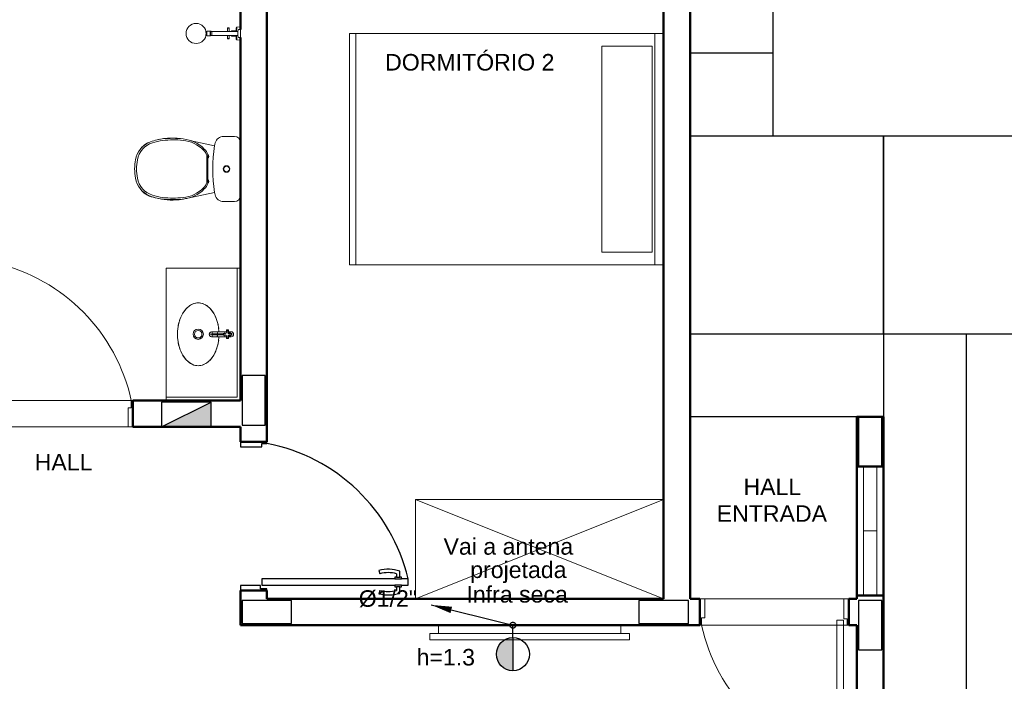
# Model space of a CAD drawing. Extents: x -98 to 248, y -55 to 13.
# Tile 37 of 117: x 67.55 to 73.51, y -28.05 to -24.05. Entities that reach past the tile are written whole.
import ezdxf

# ---------------------------------------------------------------- set-up
doc = ezdxf.new("R2010")
doc.units = 0
doc.header["$LTSCALE"] = 0.01
doc.linetypes.add('ELETRODUTO_TETO', pattern=[1000, 1000, 0])
for name, color, linetype, lineweight in [('A-DOOR', 7, 'Continuous', 5), ('I-FURN', 7, 'Continuous', 5), ('P-SANR-FIXT', 7, 'Continuous', 5), ('Q-CASE', 7, 'Continuous', 5)]:
    doc.layers.add(name, color=color, linetype=linetype, lineweight=lineweight)
for name, color, linetype in [('ALVENARIA', 253, 'Continuous'), ('ELETRODUTO', 5, 'Continuous'), ('INDICACAO_ALT_INSERCAO', 7, 'Continuous'), ('INDICACAO_DIAM_TUBULACAO', 7, 'Continuous'), ('QUADROS_E_CAIXAS', 7, 'Continuous'), ('TOMADAS', 87, 'Continuous')]:
    doc.layers.add(name, color=color, linetype=linetype)
doc.styles.add('Arial', font='arial.ttf', dxfattribs={"height": 0.1})

# ---------------------------------------------------------------- blocks, each defined once
blk = doc.blocks.new('COBOGÓ-TACO-CHINÊS8 - COBOGÓ-TACO-CHINÊS-1852837-PTS_ ELETRICOS')
at = {"layer": 'Q-CASE', "color": 9, "true_color": 0xc0c0c0}
for p, q in [((0.3864, -15.295), (0.3864, -14.905)), ((0.4664, -14.905), (0.3864, -14.905)), ((0.4664, -14.905), (0.4664, -15.295)), ((0.3864, -15.295), (0.4664, -15.295))]:
    blk.add_line(p, q, dxfattribs=at)
blk = doc.blocks.new('COBOGÓ-TACO-CHINÊS10 - COBOGÓ-TACO-CHINÊS-1852914-PTS_ ELETRICOS')
at = {"layer": 'Q-CASE', "color": 9, "true_color": 0xc0c0c0}
for p, q in [((0.3864, -14.905), (0.3864, -14.515)), ((0.4664, -14.515), (0.4664, -14.905)), ((0.3864, -14.905), (0.4664, -14.905))]:
    blk.add_line(p, q, dxfattribs=at)
blk = doc.blocks.new('PORTA DE ABRIR VENEZIANA_ 100_ AÇO GALVANIZADO COM PINTURA BRANCA E FECHADURA TIPO ALAVANCA - Porta Veneziana Branca 85x210-2418154-PTS_ ELETRICOS')
at = {"layer": 'A-DOOR', "color": 9, "true_color": 0xc0c0c0}
for p, q in [((-0.45, -0.08), (-0.45, 0.08)), ((-0.45, 0.08), (0.45, 0.08)), ((0.45, 0.08), (0.45, -0.08)), ((-0.45, -0.08), (0.45, -0.08))]:
    blk.add_line(p, q, dxfattribs=at)
at = {"layer": 'A-DOOR', "color": 9, "lineweight": 15, "true_color": 0xc0c0c0}
for p, q in [((-0.42, 0.08), (-0.42, -0.035)), ((0.42, 0.08), (0.42, -0.0407)), ((0.45, 0.08), (0.42, 0.08)), ((0.45, -0.08), (0.45, 0.08)), ((-0.44, -0.035), (-0.44, -0.08)), ((-0.42, -0.035), (-0.44, -0.035)), ((0.3789, -0.0497), (0.3789, -0.9104)), ((0.4189, -0.0497), (0.3789, -0.0497)), ((0.4189, -0.9104), (0.4189, -0.0497)), ((0.42, -0.0407), (0.44, -0.0407)), ((0.44, -0.0407), (0.44, -0.08)), ((0.44, -0.08), (0.45, -0.08)), ((0.3489, -0.7405), (0.3294, -0.7337)), ((0.45, -0.7405), (0.4695, -0.7337)), ((0.3689, -0.8305), (0.3789, -0.8305)), ((0.3689, -0.8705), (0.3689, -0.8305)), ((0.4289, -0.8304), (0.4189, -0.8304)), ((0.4289, -0.8704), (0.4289, -0.8304)), ((0.3689, -0.8605), (0.3336, -0.8605)), ((0.3689, -0.8405), (0.3489, -0.8405)), ((0.3789, -0.8705), (0.3689, -0.8705)), ((0.4189, -0.8704), (0.4189, -0.9104)), ((0.4189, -0.8704), (0.4289, -0.8704)), ((0.4289, -0.8404), (0.45, -0.8404)), ((0.4289, -0.8604), (0.4653, -0.8604)), ((0.3789, -0.9104), (0.4189, -0.9104)), ((0.4189, -0.9104), (0.3989, -0.9104))]:
    blk.add_line(p, q, dxfattribs=at)
at = {"layer": 'A-DOOR', "color": 9, "true_color": 0xc0c0c0}
blk.add_arc((0.629, 0.1553), 1.0946, 192.41292, 256.79141, dxfattribs=at)
at = {"layer": 'A-DOOR', "color": 9, "lineweight": 15, "true_color": 0xc0c0c0}
for centre, radius, start, end in [((0.5319, -0.7905), 0.2103, 164.32857, 199.43863), ((0.5319, -0.7905), 0.1898, 164.72225, 195.27775), ((0.267, -0.7904), 0.1897, 344.74575, 15.25425), ((0.267, -0.7904), 0.2103, 340.5821, 15.64534)]:
    blk.add_arc(centre, radius, start, end, dxfattribs=at)
blk = doc.blocks.new('PORTA DE ABRIR VENEZIANA_ 100_ AÇO GALVANIZADO COM PINTURA BRANCA E FECHADURA TIPO ALAVANCA - Porta Veneziana Branca 85x210-2418157-PTS_ ELETRICOS')
at = {"layer": 'A-DOOR', "color": 9, "true_color": 0xc0c0c0}
for p, q in [((-0.45, -0.08), (-0.45, 0.08)), ((-0.45, 0.08), (0.45, 0.08)), ((0.45, 0.08), (0.45, -0.08)), ((-0.45, -0.08), (0.45, -0.08))]:
    blk.add_line(p, q, dxfattribs=at)
at = {"layer": 'A-DOOR', "color": 9, "lineweight": 15, "true_color": 0xc0c0c0}
for p, q in [((-0.42, 0.08), (-0.42, -0.035)), ((0.42, 0.08), (0.42, -0.0407)), ((0.45, 0.08), (0.42, 0.08)), ((0.45, -0.08), (0.45, 0.08)), ((-0.44, -0.035), (-0.44, -0.08)), ((-0.42, -0.035), (-0.44, -0.035)), ((0.3789, -0.0497), (0.3789, -0.9104)), ((0.4189, -0.0497), (0.3789, -0.0497)), ((0.4189, -0.9104), (0.4189, -0.0497)), ((0.42, -0.0407), (0.44, -0.0407)), ((0.44, -0.0407), (0.44, -0.08)), ((0.44, -0.08), (0.45, -0.08)), ((0.3489, -0.7405), (0.3294, -0.7337)), ((0.45, -0.7405), (0.4695, -0.7337)), ((0.3689, -0.8305), (0.3789, -0.8305)), ((0.3689, -0.8705), (0.3689, -0.8305)), ((0.4289, -0.8304), (0.4189, -0.8304)), ((0.4289, -0.8704), (0.4289, -0.8304)), ((0.3689, -0.8605), (0.3336, -0.8605)), ((0.3689, -0.8405), (0.3489, -0.8405)), ((0.3789, -0.8705), (0.3689, -0.8705)), ((0.4189, -0.8704), (0.4189, -0.9104)), ((0.4189, -0.8704), (0.4289, -0.8704)), ((0.4289, -0.8404), (0.45, -0.8404)), ((0.4289, -0.8604), (0.4653, -0.8604)), ((0.3789, -0.9104), (0.4189, -0.9104)), ((0.4189, -0.9104), (0.3989, -0.9104))]:
    blk.add_line(p, q, dxfattribs=at)
at = {"layer": 'A-DOOR', "color": 9, "true_color": 0xc0c0c0}
blk.add_arc((0.629, 0.1553), 1.0946, 192.41292, 256.79141, dxfattribs=at)
at = {"layer": 'A-DOOR', "color": 9, "lineweight": 15, "true_color": 0xc0c0c0}
for centre, radius, start, end in [((0.5319, -0.7905), 0.2103, 164.32857, 199.43863), ((0.5319, -0.7905), 0.1898, 164.72225, 195.27775), ((0.267, -0.7904), 0.1897, 344.74575, 15.25425), ((0.267, -0.7904), 0.2103, 340.5821, 15.64534)]:
    blk.add_arc(centre, radius, start, end, dxfattribs=at)
blk = doc.blocks.new('TAMPO GRANITO2 - TAMPO GRANITO-2002902-PTS_ ELETRICOS')
at = {"layer": 'Q-CASE', "color": 9, "true_color": 0xc0c0c0}
for p, q in [((-3.8837, -13.315), (-3.8837, -14.095)), ((-3.4537, -13.315), (-3.8837, -13.315)), ((-3.4337, -13.315), (-3.4537, -13.315)), ((-3.4537, -13.315), (-3.4537, -14.095)), ((-3.4537, -14.095), (-3.8837, -14.095)), ((-3.8837, -14.095), (-3.8837, -14.115))]:
    blk.add_line(p, q, dxfattribs=at)
at = {"layer": 'Q-CASE', "color": 9, "true_color": 0xc0c0c0, "flags": 128}
for points in [[(-3.6887, -13.905), (-3.7148, -13.9009), (-3.7398, -13.8886), (-3.7626, -13.8687), (-3.7821, -13.8421), (-3.7976, -13.81), (-3.8083, -13.7737), (-3.8138, -13.7349), (-3.8138, -13.6952), (-3.8083, -13.6563), (-3.7976, -13.62), (-3.7821, -13.5879), (-3.7626, -13.5613), (-3.7398, -13.5414), (-3.7148, -13.5292), (-3.6887, -13.525)], [(-3.6887, -13.525), (-3.6625, -13.5292), (-3.6375, -13.5414), (-3.6148, -13.5613), (-3.5952, -13.5879), (-3.5798, -13.62), (-3.5691, -13.6563), (-3.5636, -13.6952), (-3.5633, -13.6999)], [(-3.5633, -13.7302), (-3.5636, -13.7349), (-3.5691, -13.7737), (-3.5798, -13.81), (-3.5952, -13.8421), (-3.6148, -13.8687), (-3.6375, -13.8886), (-3.6625, -13.9009), (-3.6887, -13.905)]]:
    blk.add_lwpolyline(points, dxfattribs=at)
blk = doc.blocks.new('TORNEIRA DE MESA PARA LAVATÓRIO_ BICA BAIXA - 1197_C_34-2003121-PTS_ ELETRICOS')
at = {"layer": 'P-SANR-FIXT', "color": 9, "true_color": 0xc0c0c0}
for p, q in [((-0.0153, 0.0045), (-0.0153, -0.0122)), ((-0.005, 0.0057), (-0.005, 0.0072)), ((-0.005, -0.0084), (-0.005, 0.0057)), ((0.004, 0.0058), (-0.0041, 0.0058)), ((-0.0041, 0.0058), (-0.0041, -0.0084)), ((-0.004, 0.0082), (0.004, 0.0082)), ((-0.004, 0.0067), (0.004, 0.0067)), ((0.004, -0.0087), (0.004, 0.0058)), ((0.005, 0.007), (0.005, -0.0087)), ((0.0153, -0.0121), (0.0153, 0.0046)), ((-0.026, -0.0132), (-0.026, -0.0224)), ((-0.0253, -0.0148), (-0.0253, -0.0226)), ((-0.0225, -0.015), (-0.0253, -0.0148)), ((-0.0253, -0.0226), (-0.0197, -0.023)), ((-0.0153, -0.0122), (-0.025, -0.0122)), ((-0.0246, -0.0136), (-0.0179, -0.0141)), ((-0.0168, -0.0153), (-0.0225, -0.015)), ((-0.0197, -0.023), (-0.0141, -0.0233)), ((-0.0179, -0.0141), (-0.0138, -0.0143)), ((-0.0111, -0.0156), (-0.0168, -0.0153)), ((-0.0158, -0.0239), (-0.0137, -0.024)), ((-0.0153, -0.0121), (-0.011, -0.0121)), ((-0.0153, -0.024), (-0.015, -0.1145)), ((-0.0141, -0.0233), (-0.0111, -0.0234)), ((-0.0138, -0.0143), (-0.011, -0.0144)), ((-0.0137, -0.024), (-0.011, -0.0241)), ((-0.0137, -0.024), (-0.0116, -0.0241)), ((-0.0111, -0.0083), (-0.0111, -0.0121)), ((-0.005, -0.0426), (-0.005, -0.0299)), ((-0.0041, -0.0302), (-0.0041, -0.0431)), ((-0.0041, -0.0431), (0.0016, -0.0431)), ((-0.003, -0.0436), (-0.003, -0.1104)), ((0.0016, -0.0431), (0.004, -0.0431)), ((0.0029, -0.1104), (0.0029, -0.0436)), ((0.004, -0.0431), (0.004, -0.0302)), ((0.005, -0.0087), (0.005, -0.0063)), ((0.005, -0.03), (0.005, -0.0426)), ((0.0153, -0.0121), (0.011, -0.0121)), ((0.011, -0.0144), (0.0167, -0.0142)), ((0.011, -0.0241), (0.0121, -0.0241)), ((0.0111, -0.0083), (0.0111, -0.0121)), ((0.0141, -0.0155), (0.0111, -0.0156)), ((0.0111, -0.0234), (0.0168, -0.0232)), ((0.0121, -0.0241), (0.0142, -0.024)), ((0.0197, -0.0152), (0.0141, -0.0155)), ((0.0142, -0.024), (0.0163, -0.0239)), ((0.015, -0.1145), (0.0153, -0.0239)), ((0.025, -0.0121), (0.0153, -0.0121)), ((0.0153, -0.0239), (0.0251, -0.0233)), ((0.0167, -0.0142), (0.0223, -0.0138)), ((0.0168, -0.0232), (0.0225, -0.0228)), ((0.0253, -0.0148), (0.0197, -0.0152)), ((0.0223, -0.0138), (0.0249, -0.0136)), ((0.0225, -0.0228), (0.0253, -0.0226)), ((0.0253, -0.0226), (0.0253, -0.0148)), ((0.026, -0.0223), (0.026, -0.0131)), ((-0.005, -0.0788), (-0.003, -0.0788)), ((-0.005, -0.1105), (-0.003, -0.1105)), ((-0.0001, -0.1134), (-0.0001, -0.1283)), ((0.0029, -0.0788), (0.005, -0.0788)), ((0.0029, -0.1105), (0.005, -0.1105))]:
    blk.add_line(p, q, dxfattribs=at)
for centre, radius, start, end in [((-0.0001, 0.004), 0.0151, 88.49433, 178.01493), ((-0.0002, -0.0114), 0.0151, 108.46712, 176.8551), ((-0.004, 0.0072), 0.001, 90, 180), ((-0.004, 0.0057), 0.001, 90, 178.01405), ((0.0001, 0.004), 0.0151, 2.44911, 89.49678), ((0.004, 0.0072), 0.001, 352.29232, 90), ((0.004, 0.0057), 0.001, 7.95792, 90), ((0.0002, -0.0114), 0.0151, 3.1449, 71.56912), ((-0.025, -0.0132), 0.001, 90, 180), ((-0.0247, -0.015), 0.00139, 85.86796, 164.13204), ((-0.025, -0.0224), 0.000996, 180, 265.78786), ((-0.0136, -0.037), 0.00173, 115.64816, 160.35184), ((-0.0105, -0.0428), 0.00831, 102.38872, 117.61128), ((-0.0002, -0.0113), 0.012, 113.3197, 183.94488), ((-0.0039, -0.0728), 0.0391, 91.61128, 102.38872), ((-0.0007, -0.0133), 0.0115, 154.16977, 173.92326), ((0.0003, -0.0157), 0.0128, 114.33913, 152.76237), ((-0.0109, -0.0087), 0.00685, 268.01405, 2.94365), ((-0.0114, -0.0308), 0.0074, 4.25579, 87.74421), ((-0.0109, -0.0062), 0.00597, 269.45914, 354.54086), ((-0.0106, -0.0088), 0.00565, 266.60919, 3.25424), ((-0.0113, -0.0305), 0.00636, 5.52842, 87.32848), ((-0.004, -0.0426), 0.001, 180, 269.24799), ((0, 0.2622), 0.3058, 269.24799, 270.75192), ((0.0109, -0.0087), 0.00685, 180, 271.98595), ((0.0115, -0.0308), 0.00743, 92.512, 175.50205), ((0.004, -0.0426), 0.000987, 270.75435, 360), ((0.0002, -0.0113), 0.012, 356.05486, 66.72708), ((-0.0003, -0.0157), 0.0128, 27.23763, 65.70532), ((0.0109, -0.0062), 0.00597, 184.45586, 270.45416), ((0.0106, -0.0088), 0.00565, 179.70469, 273.55898), ((0.0113, -0.0305), 0.00636, 92.67152, 175.39276), ((0.0039, -0.0728), 0.0391, 77.61128, 88.40198), ((0.0007, -0.0133), 0.0115, 6.07646, 25.83023), ((0.0105, -0.0428), 0.00831, 62.38872, 77.61128), ((0.0136, -0.037), 0.00173, 19.64816, 64.35184), ((0.0247, -0.015), 0.00139, 15.86796, 94.13204), ((0.025, -0.0131), 0.001, 360, 90), ((0.025, -0.0223), 0.000996, 274.62844, 360), ((-0.0136, -0.082), 0.00173, 115.64816, 160.35184), ((-0.0136, -0.1137), 0.00173, 115.64816, 160.35184), ((-0.0005, -0.1138), 0.0145, 182.91548, 240.19446), ((-0.0105, -0.0878), 0.00831, 102.38872, 117.61128), ((-0.0105, -0.1195), 0.00831, 102.38872, 117.61128), ((-0.0039, -0.1178), 0.0391, 91.61128, 102.38872), ((-0.0039, -0.1496), 0.0391, 91.61128, 102.38872), ((-0.0001, -0.1104), 0.00299, 180, 360), ((0.0039, -0.1178), 0.0391, 77.61128, 88.38872), ((0.0039, -0.1496), 0.0391, 77.61128, 88.38872), ((0.0005, -0.1138), 0.0145, 299.80554, 357.08452), ((0.0105, -0.0878), 0.00831, 62.38872, 77.61128), ((0.0105, -0.1195), 0.00831, 62.38872, 77.61128), ((0.0136, -0.082), 0.00173, 19.64816, 64.35184), ((0.0136, -0.1137), 0.00173, 19.64816, 64.35184), ((0, -0.1161), 0.0129, 233.07135, 306.92865), ((0, -0.1117), 0.0166, 242.2288, 297.7712)]:
    blk.add_arc(centre, radius, start, end, dxfattribs=at)
blk.add_open_spline([(-0.0251, -0.0234), (-0.0235, -0.0235), (-0.0202, -0.0237), (-0.0169, -0.0239), (-0.0153, -0.024)], degree=3, dxfattribs=at)
blk = doc.blocks.new('CUBA OVAL DE LOUÇA DE EMBUTIR PEQUENA - L_65_17_Branco Gelo GE17-2003119-PTS_ ELETRICOS')
at = {"layer": 'P-SANR-FIXT', "color": 9, "true_color": 0xc0c0c0}
for radius in [0.031, 0.0225]:
    blk.add_circle((0, 0), radius, dxfattribs=at)
for major_axis, start_param, end_param in [((0.19, 0), 1.756568, 1.958173), ((0.19, 0), 1.443723, 1.69787), ((0.19, 0), 1.18342, 1.385024), ((0.19, 0), 2.616264, 2.811362), ((0.19, 0), 2.292812, 2.547355), ((0.19, 0), 2.035123, 2.252985), ((0.19, 0), 0.888608, 1.10647), ((0.19, 0), 0.594238, 0.84878), ((0.19, 0), 0.330231, 0.525328), ((0.19, 0), 2.885829, 3.141593), ((0.19, 0), 0, 0.255764), ((-0.19, 0), 0, 0.255764), ((0.19, 0), 3.471823, 3.666921), ((0.19, 0), 5.757857, 5.952955), ((0.19, 0), 6.027421, 6.283185), ((0.19, 0), 3.735831, 3.990373), ((0.19, 0), 4.030201, 4.248063), ((0.19, 0), 4.325013, 4.526617), ((0.19, 0), 4.898161, 5.099765), ((0.19, 0), 5.176715, 5.394577), ((0.19, 0), 5.434405, 5.688947), ((0.19, 0), 4.585315, 4.632267), ((0.19, 0), 4.79222, 4.839463)]:
    blk.add_ellipse((0, 0), major_axis=major_axis, ratio=0.661914, start_param=start_param, end_param=end_param, dxfattribs=at)
blk = doc.blocks.new('Cama-Shaker - _Cama Casal 140x190-2252500-PTS_ ELETRICOS')
at = {"layer": 'I-FURN', "color": 9, "true_color": 0xc0c0c0}
for p, q in [((-0.7188, -1.9), (-0.7188, 0)), ((0.681, 0), (0.681, -1.9)), ((0.681, -0.052), (-0.7188, -0.052)), ((-0.6429, -0.3732), (-0.6429, -0.0684)), ((-0.6429, -0.0684), (0.6047, -0.0684)), ((0.6047, -0.0684), (0.6047, -0.3732)), ((0.6047, -0.3732), (-0.6429, -0.3732)), ((0.681, -1.8619), (-0.7188, -1.8619)), ((0.681, -1.9), (-0.7188, -1.9))]:
    blk.add_line(p, q, dxfattribs=at)
blk = doc.blocks.new('Armário - Closet - Porta com armação dupla 1 - Armário - Closet - Porta com armação dupla 1-2259789-PTS_ ELETRICOS')
at = {"layer": 'I-FURN', "color": 9, "true_color": 0xc0c0c0}
for p, q in [((0.75, 0), (-0.75, 0.6)), ((-0.75, 0), (0.75, 0.6)), ((-0.75, 0.6), (0.75, 0.6)), ((-0.75, 0.6), (-0.75, 0.582)), ((0.7375, 0.6), (-0.7375, 0.6)), ((0.75, 0.582), (0.75, 0.6)), ((-0.75, 0.582), (-0.75, 0)), ((0.75, 0), (0.75, 0.582)), ((-0.75, 0), (0.75, 0))]:
    blk.add_line(p, q, dxfattribs=at)
blk = doc.blocks.new('TV Parede - 50_-2260111-PTS_ ELETRICOS')
at = {"layer": 'I-FURN', "color": 9, "true_color": 0xc0c0c0}
for p, q in [((0.6096, 0), (-0.4953, 0)), ((-0.4953, 0), (-0.4953, -0.0508)), ((0.6096, 0), (-0.4953, 0)), ((-0.4953, 0), (-0.4953, -0.0508)), ((0.6096, -0.0508), (0.6096, 0)), ((0.6096, -0.0508), (0.6096, 0)), ((-0.4953, -0.0508), (-0.5461, -0.0508)), ((-0.5461, -0.0508), (-0.5461, -0.0889)), ((-0.5461, -0.0508), (-0.5461, -0.0889)), ((0.6604, -0.0508), (-0.5461, -0.0508)), ((0.6604, -0.0508), (0.6096, -0.0508)), ((0.6604, -0.0889), (0.6604, -0.0508)), ((0.6604, -0.0889), (0.6604, -0.0508)), ((-0.5461, -0.0889), (0.6604, -0.0889)), ((-0.5461, -0.0889), (0.6604, -0.0889))]:
    blk.add_line(p, q, dxfattribs=at)
blk = doc.blocks.new('BACIA SANITÁRIA COM CAIXA ACOPLADA COM DUPLO ACIONEMENTO - P_750_Creme CR37_Acionamento Simples 6lpf-2003115-PTS_ ELETRICOS')
at = {"layer": 'P-SANR-FIXT', "color": 9, "true_color": 0xc0c0c0}
for p, q in [((-3.682, -12.5438), (-3.5395, -12.5746)), ((-3.4846, -12.5179), (-3.4184, -12.5179)), ((-3.5397, -12.8566), (-3.7023, -12.8918)), ((-3.4184, -12.9124), (-3.4848, -12.9124))]:
    blk.add_line(p, q, dxfattribs=at)
for radius in [0.02, 0.018, 0.017]:
    blk.add_circle((-3.4672, -12.715), radius, dxfattribs=at)
for centre, radius, start, end in [((-3.9008, -12.6472), 0.1004, 115.90593, 141.10181), ((-3.7972, -12.9173), 0.3893, 110.26699, 112.2561), ((-3.7972, -12.9173), 0.3893, 100.80435, 103.50912), ((-3.7972, -12.9173), 0.3893, 83.7439, 97.62475), ((-3.8376, -13.1647), 0.6398, 81.36322, 82.55951), ((-2.7183, -12.7138), 0.8329, 169.12679, 170.37973), ((-3.4847, -12.5716), 0.0537, 89.9862, 163.91059), ((-3.4184, -12.5526), 0.0347, 0, 89.9862), ((-2.7035, -12.7158), 0.8479, 170.35838, 189.53443), ((-3.9008, -12.784), 0.1004, 215.04504, 244.09407), ((-2.7185, -12.7174), 0.8329, 189.62283, 190.63748), ((-3.7972, -12.5139), 0.3893, 247.7439, 254.68965), ((-3.7972, -12.5139), 0.3893, 255.14655, 276.2561), ((-3.8376, -12.2665), 0.6398, 277.44049, 279.64802), ((-3.8376, -12.2665), 0.6398, 279.90187, 282.2113), ((-3.4848, -12.8587), 0.0537, 193.40918, 270.0138), ((-3.4184, -12.8776), 0.0347, 270.0138, 0)]:
    blk.add_arc(centre, radius, start, end, dxfattribs=at)
blk = doc.blocks.new('ASSENTO EM POLIPROPILENO COM SISTEMA DE FECHAMENTO SUAVE - AP_75_Creme CR37-2003131-PTS_ ELETRICOS')
at = {"layer": 'P-SANR-FIXT', "color": 9, "true_color": 0xc0c0c0}
for p, q in [((-3.5876, -12.6334), (-3.5876, -12.7967)), ((-3.5813, -12.6545), (-3.5876, -12.6545)), ((-3.5813, -12.6645), (-3.5876, -12.6645)), ((-3.5813, -12.6645), (-3.5813, -12.6545)), ((-3.5806, -12.6505), (-3.581, -12.6284)), ((-3.5806, -12.6505), (-3.5806, -12.7796)), ((-3.5813, -12.7655), (-3.5876, -12.7655)), ((-3.5813, -12.7755), (-3.5876, -12.7755)), ((-3.5813, -12.7655), (-3.5813, -12.7755)), ((-3.5806, -12.7796), (-3.581, -12.8017))]:
    blk.add_line(p, q, dxfattribs=at)
for centre, radius, start, end in [((-3.8808, -12.6827), 0.1398, 113.59763, 170.13335), ((-3.8779, -12.6824), 0.1309, 107.02426, 170.18535), ((-3.8258, -12.8086), 0.2772, 96.34265, 113.59763), ((-3.8238, -12.8081), 0.2674, 96.34293, 110.22646), ((-3.7919, -13.1138), 0.5843, 83.8664, 96.34265), ((-3.7899, -13.113), 0.5741, 84.09023, 96.34293), ((-3.7502, -12.743), 0.202, 44.84368, 84.48923), ((-3.7522, -12.7435), 0.2118, 44.84375, 83.83496), ((-3.6616, -12.6549), 0.077, 16.16272, 44.84368), ((-3.6635, -12.6554), 0.0868, 18.11259, 44.84368), ((-3.6738, -12.7185), 0.3498, 170.16461, 179.42676), ((-3.6719, -12.718), 0.34, 170.18535, 179.49444), ((-3.5866, -12.6395), 0.0125, 298.70336, 63.39741), ((-3.6738, -12.7115), 0.3498, 180.57324, 189.83539), ((-3.6719, -12.712), 0.34, 180.50556, 189.81465), ((-3.8808, -12.7473), 0.1398, 189.86665, 246.40237), ((-3.8779, -12.7477), 0.1309, 189.81465, 252.97574), ((-3.6616, -12.7752), 0.077, 315.15632, 343.83728), ((-3.6635, -12.7747), 0.0868, 315.15632, 341.88741), ((-3.5866, -12.7905), 0.0125, 296.60259, 61.29664), ((-3.7502, -12.6871), 0.202, 275.51077, 315.15632), ((-3.7522, -12.6866), 0.2118, 276.16504, 315.15625), ((-3.8258, -12.6215), 0.2772, 246.40237, 263.65735), ((-3.8238, -12.622), 0.2674, 249.77354, 263.65707), ((-3.7919, -12.3163), 0.5843, 263.65735, 276.1336), ((-3.7899, -12.3171), 0.5741, 263.65707, 275.90977)]:
    blk.add_arc(centre, radius, start, end, dxfattribs=at)
blk = doc.blocks.new('REGISTRO DE PRESSÃO COM CANOPLA CROMADA - 4900_C37_GD_Cromado-2118652-PTS_ ELETRICOS')
at = {"layer": 'P-SANR-FIXT', "color": 9, "true_color": 0xc0c0c0}
for p, q in [((-3.4617, -11.8833), (-3.4618, -11.864)), ((-3.4618, -11.864), (-3.4508, -11.864)), ((-3.4618, -11.926), (-3.4617, -11.9068)), ((-3.4598, -11.862), (-3.4528, -11.862)), ((-3.4508, -11.864), (-3.4508, -11.8833)), ((-3.4508, -11.9068), (-3.4508, -11.926)), ((-3.4387, -11.9073), (-3.4387, -11.9067)), ((-3.435, -11.8788), (-3.4121, -11.8772)), ((-3.435, -11.8833), (-3.435, -11.8788)), ((-3.435, -11.9113), (-3.435, -11.9067)), ((-3.4121, -11.9129), (-3.435, -11.9113)), ((-3.4121, -11.8772), (-3.4121, -11.8833)), ((-3.4121, -11.9068), (-3.4121, -11.9129)), ((-3.4093, -11.8743), (-3.4088, -11.8604)), ((-3.4093, -11.8833), (-3.4093, -11.8743)), ((-3.4093, -11.9158), (-3.4093, -11.9068)), ((-3.4051, -11.8565), (-3.3837, -11.855)), ((-3.4051, -11.8833), (-3.4051, -11.8565)), ((-3.4051, -11.9335), (-3.4051, -11.9068)), ((-3.4508, -11.926), (-3.4618, -11.926)), ((-3.4528, -11.928), (-3.4598, -11.928)), ((-3.4088, -11.9297), (-3.4093, -11.9158)), ((-3.3837, -11.935), (-3.4051, -11.9335))]:
    blk.add_line(p, q, dxfattribs=at)
for centre, radius, start, end in [((-3.4598, -11.864), 0.002, 89.99881, 179.99881), ((-3.4528, -11.864), 0.002, 359.99881, 89.99881), ((-3.4347, -11.8828), 0.004, 94, 180), ((-3.4347, -11.9073), 0.004, 180, 266), ((-3.4123, -11.8742), 0.003, 274, 358), ((-3.4123, -11.9159), 0.003, 2, 86), ((-3.4048, -11.8605), 0.004, 94, 178), ((-3.4598, -11.926), 0.002, 180.00119, 270.00119), ((-3.4528, -11.926), 0.002, 270.00119, 0.00119), ((-3.4048, -11.9296), 0.004, 182, 266)]:
    blk.add_arc(centre, radius, start, end, dxfattribs=at)
blk = doc.blocks.new('CHUVEIRO DE PAREDE ELÉTRICO EM PVC - 1_2_-2215990-PTS_ ELETRICOS')
at = {"layer": 'P-SANR-FIXT', "color": 9, "true_color": 0xc0c0c0}
for p, q in [((-3.5884, -11.8869), (-3.5921, -11.8869)), ((-3.5921, -11.8869), (-3.5921, -11.8874)), ((-3.5921, -11.8884), (-3.5921, -11.8892)), ((-3.5921, -11.9027), (-3.5921, -11.9032)), ((-3.5921, -11.9032), (-3.5884, -11.9032)), ((-3.5865, -11.8814), (-3.5884, -11.8869)), ((-3.5884, -11.8869), (-3.5884, -11.895)), ((-3.5884, -11.895), (-3.5884, -11.9032)), ((-3.5884, -11.9032), (-3.5865, -11.9087)), ((-3.5675, -11.8814), (-3.5865, -11.8814)), ((-3.5865, -11.8814), (-3.5865, -11.895)), ((-3.5865, -11.895), (-3.5865, -11.9087)), ((-3.5865, -11.9087), (-3.5675, -11.9087)), ((-3.5643, -11.8832), (-3.5675, -11.8814)), ((-3.5675, -11.895), (-3.5675, -11.8814)), ((-3.5675, -11.9087), (-3.5675, -11.895)), ((-3.5675, -11.9087), (-3.5643, -11.9069)), ((-3.5643, -11.8832), (-3.5643, -11.895)), ((-3.5643, -11.895), (-3.5643, -11.9069)), ((-3.3982, -11.8833), (-3.5571, -11.8833)), ((-3.5571, -11.8833), (-3.5571, -11.9068)), ((-3.5571, -11.9068), (-3.3982, -11.9068)), ((-3.3952, -11.8725), (-3.3982, -11.8811)), ((-3.3982, -11.8811), (-3.3982, -11.9089)), ((-3.3982, -11.9089), (-3.3952, -11.9176)), ((-3.3837, -11.8703), (-3.3937, -11.8713)), ((-3.3837, -11.9198), (-3.3837, -11.8703)), ((-3.3937, -11.9188), (-3.3837, -11.9198))]:
    blk.add_line(p, q, dxfattribs=at)
at = {"layer": 'P-SANR-FIXT', "color": 9, "true_color": 0xc0c0c0, "flags": 128}
for points in [[(-3.5643, -11.8832), (-3.5642, -11.8831), (-3.564, -11.883), (-3.5639, -11.8828), (-3.5637, -11.8827), (-3.5636, -11.8826), (-3.5634, -11.8826), (-3.5633, -11.8825), (-3.5631, -11.8824), (-3.5629, -11.8823), (-3.5628, -11.8823), (-3.5626, -11.8822), (-3.5624, -11.8821), (-3.5622, -11.8821), (-3.5621, -11.8821), (-3.5619, -11.882), (-3.5617, -11.882), (-3.5615, -11.882), (-3.5613, -11.882), (-3.5612, -11.882), (-3.561, -11.882), (-3.5608, -11.882), (-3.5606, -11.882), (-3.5604, -11.8821), (-3.5603, -11.8821), (-3.5601, -11.8821), (-3.5599, -11.8822), (-3.5597, -11.8822), (-3.5596, -11.8823), (-3.5594, -11.8824), (-3.5592, -11.8824), (-3.5591, -11.8825), (-3.5589, -11.8826), (-3.5588, -11.8827), (-3.5586, -11.8828), (-3.5585, -11.8829), (-3.5583, -11.883), (-3.5582, -11.8832), (-3.558, -11.8833), (-3.5579, -11.8834), (-3.5578, -11.8835), (-3.5577, -11.8837), (-3.5576, -11.8838), (-3.5575, -11.884), (-3.5574, -11.8841), (-3.5573, -11.8843), (-3.5572, -11.8844), (-3.5571, -11.8846)], [(-3.5571, -11.9055), (-3.5572, -11.9057), (-3.5573, -11.9058), (-3.5574, -11.906), (-3.5575, -11.9061), (-3.5576, -11.9063), (-3.5577, -11.9064), (-3.5578, -11.9066), (-3.558, -11.9067), (-3.5581, -11.9068), (-3.5582, -11.907), (-3.5584, -11.9071), (-3.5585, -11.9072), (-3.5586, -11.9073), (-3.5588, -11.9074), (-3.559, -11.9075), (-3.5591, -11.9076), (-3.5593, -11.9077), (-3.5594, -11.9077), (-3.5596, -11.9078), (-3.5598, -11.9079), (-3.56, -11.9079), (-3.5601, -11.908), (-3.5603, -11.908), (-3.5605, -11.908), (-3.5607, -11.9081), (-3.5608, -11.9081), (-3.561, -11.9081), (-3.5612, -11.9081), (-3.5614, -11.9081), (-3.5616, -11.9081), (-3.5618, -11.9081), (-3.5619, -11.908), (-3.5621, -11.908), (-3.5623, -11.908), (-3.5625, -11.9079), (-3.5626, -11.9079), (-3.5628, -11.9078), (-3.563, -11.9077), (-3.5632, -11.9077), (-3.5633, -11.9076), (-3.5635, -11.9075), (-3.5636, -11.9074), (-3.5638, -11.9073), (-3.5639, -11.9072), (-3.5641, -11.9071), (-3.5642, -11.907), (-3.5643, -11.9069)], [(-3.3952, -11.8725), (-3.3951, -11.8724), (-3.3951, -11.8724), (-3.3951, -11.8723), (-3.3951, -11.8722), (-3.395, -11.8722), (-3.395, -11.8721), (-3.3949, -11.872), (-3.3949, -11.872), (-3.3949, -11.8719), (-3.3948, -11.8719), (-3.3948, -11.8718), (-3.3947, -11.8718), (-3.3947, -11.8717), (-3.3946, -11.8717), (-3.3945, -11.8716), (-3.3945, -11.8716), (-3.3944, -11.8716), (-3.3944, -11.8715), (-3.3943, -11.8715), (-3.3942, -11.8715), (-3.3942, -11.8714), (-3.3941, -11.8714), (-3.394, -11.8714), (-3.394, -11.8714), (-3.3939, -11.8713), (-3.3938, -11.8713), (-3.3938, -11.8713), (-3.3937, -11.8713), (-3.3937, -11.8713)], [(-3.3937, -11.9188), (-3.3937, -11.9188), (-3.3938, -11.9188), (-3.3939, -11.9188), (-3.3939, -11.9187), (-3.394, -11.9187), (-3.3941, -11.9187), (-3.3941, -11.9187), (-3.3942, -11.9186), (-3.3943, -11.9186), (-3.3943, -11.9186), (-3.3944, -11.9185), (-3.3945, -11.9185), (-3.3945, -11.9185), (-3.3946, -11.9184), (-3.3946, -11.9184), (-3.3947, -11.9183), (-3.3947, -11.9183), (-3.3948, -11.9182), (-3.3948, -11.9182), (-3.3949, -11.9181), (-3.3949, -11.9181), (-3.395, -11.918), (-3.395, -11.9179), (-3.395, -11.9179), (-3.3951, -11.9178), (-3.3951, -11.9178), (-3.3951, -11.9177), (-3.3952, -11.9176), (-3.3952, -11.9176)]]:
    blk.add_lwpolyline(points, dxfattribs=at)
at = {"layer": 'P-SANR-FIXT', "color": 9, "true_color": 0xc0c0c0}
for start, end in [(0, 180), (180, 0)]:
    blk.add_arc((-3.6518, -11.895), 0.0608, start, end, dxfattribs=at)
for points, knots in [([(-3.5921, -11.8874), (-3.5921, -11.8877), (-3.5919, -11.8883), (-3.5917, -11.8896), (-3.5915, -11.8912), (-3.5913, -11.8927), (-3.5913, -11.8935), (-3.5913, -11.8937)], [0, 0, 0, 0, 0.2, 0.4, 0.6, 0.8, 0.8649326, 0.8649326, 0.8649326, 0.8649326]), ([(-3.5921, -11.8893), (-3.5921, -11.8892), (-3.5921, -11.889), (-3.5921, -11.8887), (-3.5921, -11.8885), (-3.5921, -11.8883)], [0.6666667, 0.6666667, 0.6666667, 0.6666667, 0.7083333, 0.75, 0.8333333, 0.8333333, 0.8333333, 0.8333333]), ([(-3.5913, -11.8964), (-3.5913, -11.8966), (-3.5913, -11.8974), (-3.5914, -11.8987), (-3.5916, -11.8999), (-3.5917, -11.9006), (-3.5919, -11.9017), (-3.592, -11.9023), (-3.5921, -11.9027)], [0.1349381, 0.1349381, 0.1349381, 0.1349381, 0.2, 0.4, 0.55, 0.625, 0.7, 1, 1, 1, 1])]:
    blk.add_open_spline(points, degree=3, knots=knots, dxfattribs=at)
blk.add_open_spline([(-3.5921, -11.9013), (-3.5921, -11.9012), (-3.5921, -11.901), (-3.5921, -11.9009), (-3.5921, -11.9008)], degree=3, dxfattribs=at)
blk = doc.blocks.new('BASE 1')
at = {"layer": 'ALVENARIA'}
for p, q in [((13.85, 0), (13.85, -4.28)), ((13.85, -2.5), (13.85, -4.28)), ((13.85, -3.78), (13.35, -3.78)), ((13.35, -4.28), (14.52, -4.28)), ((13.85, -4.28), (20.02, -4.28)), ((14.52, -5.48), (14.52, -4.28)), ((14.52, -4.28), (14.52, -5.9799)), ((15.02, -5.48), (13.35, -5.48)), ((20.02, -5.48), (14.52, -5.48)), ((15.02, -5.48), (15.02, -9.84)), ((15.02, -5.48), (15.02, -9.84)), ((14.36, -5.98), (13.35, -5.98)), ((10.7899, -6.13), (10.6299, -6.13)), ((10.6299, -6.13), (10.6299, -6.16)), ((10.7899, -6.14), (10.7899, -6.13)), ((10.6299, -6.16), (10.7599, -6.16)), ((10.7599, -6.16), (10.7599, -6.14)), ((10.7599, -6.14), (10.7899, -6.14)), ((11.4674, -6.9094), (11.4742, -6.9289)), ((11.5642, -6.9589), (10.7596, -6.9589)), ((10.7596, -6.9589), (10.7596, -6.9989)), ((11.5742, -6.9489), (11.5642, -6.9489)), ((11.5642, -6.9489), (11.5642, -6.9589)), ((11.5642, -6.9589), (11.6042, -6.9589)), ((11.5742, -6.9289), (11.5742, -6.9489)), ((11.5742, -6.9489), (11.5942, -6.9489)), ((11.5942, -6.9489), (11.5942, -6.9136)), ((11.6042, -6.9489), (11.5942, -6.9489)), ((11.6042, -6.9589), (11.6042, -6.9489)), ((11.644, -6.9589), (11.6042, -6.9589)), ((11.644, -6.9989), (11.644, -6.9589)), ((10.7506, -7), (10.6299, -7)), ((10.6299, -7), (10.6299, -7.03)), ((10.7506, -7.02), (10.7506, -7)), ((10.7899, -7.02), (10.7506, -7.02)), ((10.7596, -6.9989), (11.564, -6.9989)), ((10.7899, -7.03), (10.7899, -7.02)), ((11.564, -6.9989), (11.564, -7.0089)), ((11.604, -6.9989), (11.564, -6.9989)), ((11.564, -7.0089), (11.574, -7.0089)), ((11.594, -7.0089), (11.574, -7.0089)), ((11.574, -7.0089), (11.574, -7.03)), ((11.594, -7.0089), (11.604, -7.0089)), ((11.594, -7.0453), (11.594, -7.0089)), ((11.604, -6.9989), (11.644, -6.9989)), ((11.604, -7.0089), (11.604, -6.9989)), ((10.6299, -7.03), (10.7899, -7.03)), ((11.474, -7.03), (11.4672, -7.0495))]:
    blk.add_line(p, q, dxfattribs=at)
at = {"layer": 'ALVENARIA', "lineweight": 50}
for p, q in [((13.35, -7.08), (13.35, -3)), ((10.6299, -3.16), (10.6299, -3.6353)), ((10.7899, -6.13), (10.7899, -3.16)), ((13.19, -3.16), (13.19, -6.48)), ((10.6299, -3.6847), (10.6299, -5.88)), ((10.6299, -5.88), (9.98, -5.88)), ((9.98, -5.88), (9.98, -6.04)), ((14.52, -5.9799), (14.36, -5.9799)), ((14.36, -7.08), (14.36, -5.9799)), ((14.52, -5.9799), (14.52, -7.94)), ((9.98, -6.04), (10.5099, -6.04)), ((10.5099, -6.04), (10.6299, -6.04)), ((10.6299, -6.04), (10.6299, -6.13)), ((10.7899, -6.13), (10.6299, -6.13)), ((14.36, -6.28), (14.37, -6.28)), ((14.36, -6.28), (14.52, -6.28)), ((14.51, -6.28), (14.52, -6.28)), ((13.19, -6.46), (13.19, -7.08)), ((10.6299, -7.03), (10.6299, -7.24)), ((10.6299, -7.03), (10.7899, -7.03)), ((10.7899, -7.08), (10.7899, -7.03)), ((11.69, -7.08), (10.7899, -7.08)), ((13.19, -7.08), (11.6655, -7.08)), ((13.41, -7.08), (13.35, -7.08)), ((13.41, -7.08), (13.41, -7.24)), ((14.36, -7.08), (14.31, -7.08)), ((14.31, -7.08), (14.31, -7.24)), ((14.4, -7.06), (14.36, -7.06)), ((14.52, -7.06), (14.36, -7.06)), ((14.52, -7.06), (14.48, -7.06)), ((10.6299, -7.24), (11.8275, -7.24)), ((11.758, -7.24), (13.038, -7.24)), ((12.9324, -7.24), (13.41, -7.24)), ((14.31, -7.24), (14.36, -7.24)), ((14.36, -7.24), (14.36, -7.94))]:
    blk.add_line(p, q, dxfattribs=at)
at = {"layer": 'ALVENARIA', "lineweight": 25}
for p, q in [((10.6399, -5.7299), (10.6399, -6.0299)), ((10.7799, -5.7299), (10.6399, -5.7299)), ((10.7799, -6.0299), (10.7799, -5.7299)), ((14.51, -5.98), (14.37, -5.98)), ((14.37, -5.98), (14.37, -6.28)), ((14.51, -6.28), (14.51, -5.98)), ((10.6399, -6.0299), (10.7799, -6.0299)), ((14.37, -6.28), (14.51, -6.28)), ((10.9399, -7.09), (10.6399, -7.09)), ((10.6399, -7.09), (10.6399, -7.23)), ((10.9399, -7.23), (10.9399, -7.09)), ((13.34, -7.09), (13.04, -7.09)), ((13.04, -7.09), (13.04, -7.23)), ((13.34, -7.23), (13.34, -7.09)), ((14.51, -7.09), (14.37, -7.09)), ((14.37, -7.09), (14.37, -7.39)), ((14.51, -7.39), (14.51, -7.09)), ((10.6399, -7.23), (10.9399, -7.23)), ((13.04, -7.23), (13.34, -7.23)), ((14.37, -7.39), (14.51, -7.39))]:
    blk.add_line(p, q, dxfattribs=at)
at = {"layer": 'ALVENARIA'}
for centre, radius, start, end in [((10.5846, -7.209), 1.0885, 13.2834, 79.12941), ((11.5242, -7.1119), 0.2103, 70.56137, 105.67143), ((11.5242, -7.1119), 0.1898, 74.72225, 105.27775), ((11.524, -6.847), 0.2103, 254.32857, 289.43863), ((11.524, -6.847), 0.1898, 254.72225, 285.27775)]:
    blk.add_arc(centre, radius, start, end, dxfattribs=at)
for name, p in [('CHUVEIRO DE PAREDE ELÉTRICO EM PVC - 1_2_-2215990-PTS_ ELETRICOS', (14.0136, 8.235)), ('REGISTRO DE PRESSÃO COM CANOPLA CROMADA - 4900_C37_GD_Cromado-2118652-PTS_ ELETRICOS', (14.0136, 8.235)), ('BACIA SANITÁRIA COM CAIXA ACOPLADA COM DUPLO ACIONEMENTO - P_750_Creme CR37_Acionamento Simples 6lpf-2003115-PTS_ ELETRICOS', (14.0136, 8.235)), ('ASSENTO EM POLIPROPILENO COM SISTEMA DE FECHAMENTO SUAVE - AP_75_Creme CR37-2003131-PTS_ ELETRICOS', (14.0136, 8.235)), ('TAMPO GRANITO2 - TAMPO GRANITO-2002902-PTS_ ELETRICOS', (14.0636, 8.235)), ('COBOGÓ-TACO-CHINÊS10 - COBOGÓ-TACO-CHINÊS-1852914-PTS_ ELETRICOS', (14.0136, 8.235)), ('Armário - Closet - Porta com armação dupla 1 - Armário - Closet - Porta com armação dupla 1-2259789-PTS_ ELETRICOS', (12.44, -7.08)), ('COBOGÓ-TACO-CHINÊS8 - COBOGÓ-TACO-CHINÊS-1852837-PTS_ ELETRICOS', (14.0136, 8.235)), ('PORTA DE ABRIR VENEZIANA_ 100_ AÇO GALVANIZADO COM PINTURA BRANCA E FECHADURA TIPO ALAVANCA - Porta Veneziana Branca 85x210-2418154-PTS_ ELETRICOS', (13.86, -7.16)), ('TV Parede - 50_-2260111-PTS_ ELETRICOS', (12.3228, -7.24))]:
    blk.add_blockref(name, p, dxfattribs=at)
for name, p, rotation in [('Cama-Shaker - _Cama Casal 140x190-2252500-PTS_ ELETRICOS', (13.19, -4.3791), 269.9999999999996), ('PORTA DE ABRIR VENEZIANA_ 100_ AÇO GALVANIZADO COM PINTURA BRANCA E FECHADURA TIPO ALAVANCA - Porta Veneziana Branca 85x210-2418157-PTS_ ELETRICOS', (9.53, -5.96), 180), ('CUBA OVAL DE LOUÇA DE EMBUTIR PEQUENA - L_65_17_Branco Gelo GE17-2003119-PTS_ ELETRICOS', (10.3749, -5.48), 89.99999999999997), ('TORNEIRA DE MESA PARA LAVATÓRIO_ BICA BAIXA - 1197_C_34-2003121-PTS_ ELETRICOS', (10.5699, -5.48), 269.9999999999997)]:
    blk.add_blockref(name, p, dxfattribs=dict(at, rotation=rotation))
at = {"layer": 'ALVENARIA', "char_height": 0.1, "attachment_point": 1, "style": 'Arial'}
for s, insert, width in [('DORMITÓRIO 2', (11.5053, -3.7843), 1.254641), ('HALL', (9.3855, -6.2037), 0.432911), ('HALL ', (13.6735, -6.3526), 0.481013), ('ENTRADA', (13.5115, -6.5146), 0.825738)]:
    blk.add_mtext(s, dxfattribs=dict(at, insert=insert, width=width))
blk = doc.blocks.new('*U350', base_point=(-21886.0398, -13709.96))
blk.add_hatch(color=256).paths.add_polyline_path([(-21885.8898, -13709.96), (-21885.8898, -13709.81), (-21886.1898, -13709.96)])
for p, q in [((-21886.1898, -13709.96), (-21885.8898, -13709.81)), ((-21885.8898, -13709.81), (-21886.1898, -13709.81)), ((-21886.1898, -13709.81), (-21886.1898, -13709.96)), ((-21885.8898, -13709.96), (-21885.8898, -13709.81)), ((-21886.1898, -13709.96), (-21885.8898, -13709.96))]:
    blk.add_line(p, q)
blk = doc.blocks.new('*U357', base_point=(-21828.5351, -13721.0453))
blk.add_hatch(color=256).paths.add_polyline_path([(-21828.2601, -13721.0453), (-21828.4601, -13721.0453, 1)])
for q in [(-21828.5351, -13721.0453), (-21828.2601, -13721.0453)]:
    blk.add_line((-21828.4601, -13721.0453), q)
blk.add_circle((-21828.3601, -13721.0453), 0.1)
blk = doc.blocks.new('TBU_SOBE')
at = {"linetype": 'ELETRODUTO_TETO'}
blk.add_line((1.018, 0), (0.035, 0), dxfattribs=at)
blk.add_lwpolyline([(1.018, 0, 0, 0.0789, 0), (0.768, 0, 0.0789, 0.0789, 0)], format="xyseb", dxfattribs=at)
blk.add_circle((0, 0), 0.0354, dxfattribs=at)

msp = doc.modelspace()

# ---------------------------------------------------------------- block references
msp.add_blockref('BASE 1', (58.2596, -20.4723))
at = {"layer": 'ELETRODUTO', "linetype": 'Continuous', "xscale": 0.5, "yscale": 0.5, "zscale": 0.5, "rotation": 166.0436309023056}
msp.add_blockref('TBU_SOBE', (70.5381, -27.7126), dxfattribs=at)
at = {"layer": 'QUADROS_E_CAIXAS'}
msp.add_blockref('*U350', (68.5632, -26.5123), dxfattribs=at)
at = {"layer": 'TOMADAS', "rotation": 270}
msp.add_blockref('*U357', (70.5381, -27.7126), dxfattribs=at)

# ---------------------------------------------------------------- texts
at = {"layer": 'INDICACAO_ALT_INSERCAO', "style": 'Arial'}
msp.add_text('h=1.3', height=0.1, dxfattribs=at).set_placement((69.9553, -27.9561))
at = {"layer": 'INDICACAO_DIAM_TUBULACAO', "style": 'Arial'}
for s, p in [('Vai a antena', (70.1184, -27.2859)), ('projetada', (70.28, -27.4271)), ('%%C1/2"', (69.6055, -27.601)), ('Infra seca', (70.2571, -27.5756))]:
    msp.add_text(s, height=0.1, dxfattribs=at).set_placement(p)

doc.saveas('drawing.dxf')
